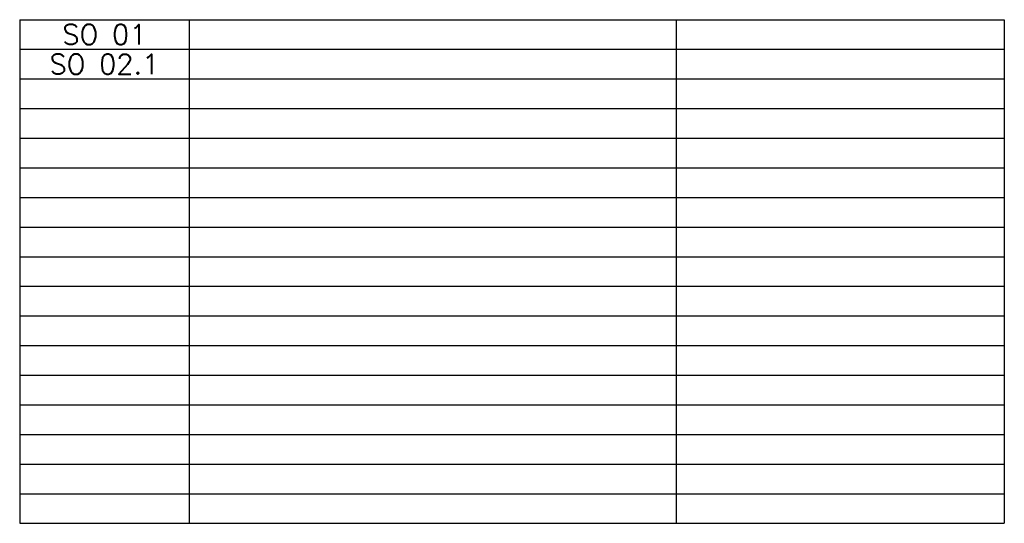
# Model space of a CAD drawing. Extents: x -607893402 to -606472477, y -1001733938 to -1001014811.
# Tile 23 of 23: x -606607712 to -606472477, y -1001303505 to -1001234386. Entities that reach past the tile are written whole.
import ezdxf

# ---------------------------------------------------------------- set-up
doc = ezdxf.new("R2010")
doc.units = 0
doc.header["$MEASUREMENT"] = 0
doc.layers.get('0').update_dxf_attribs({"linetype": 'CONTINUOUS'})
doc.styles.add('ROMANS', font='ROMANS', dxfattribs={"height": 0.2})

# ---------------------------------------------------------------- blocks, each defined once
blk = doc.blocks.new('*T146')
at = {"color": 0, "linetype": 'ByBlock', "lineweight": -2, "transparency": 16777216}
for p, q in [((0, 0), (135236, 0)), ((0, 0), (0, -69119)), ((23257, 0), (23257, -69119)), ((90157, 0), (90157, -69119)), ((135236, 0), (135236, -69119)), ((0, -4066), (135236, -4066)), ((0, -8132), (135236, -8132)), ((0, -12198), (135236, -12198)), ((0, -16263), (135236, -16263)), ((0, -20329), (135236, -20329)), ((0, -24395), (135236, -24395)), ((0, -28461), (135236, -28461)), ((0, -32527), (135236, -32527)), ((0, -36592), (135236, -36592)), ((0, -40658), (135236, -40658)), ((0, -44724), (135236, -44724)), ((0, -48790), (135236, -48790)), ((0, -52856), (135236, -52856)), ((0, -56922), (135236, -56922)), ((0, -60987), (135236, -60987)), ((0, -65053), (135236, -65053)), ((0, -69119), (135236, -69119))]:
    blk.add_line(p, q, dxfattribs=at)
at = {"color": 0, "linetype": 'Continuous', "transparency": 16777216, "insert": (11628, -2033), "char_height": 2750, "width": 23256.57, "attachment_point": 5, "style": 'ROMANS'}
blk.add_mtext('SO 01', dxfattribs=at)
at = {"color": 0, "linetype": 'Continuous', "transparency": 16777216, "width": 23256.57}
for s, insert, char_height, attachment_point in [('{\\Fromans|c238;SO 02.1}', (11628, -6099), 2750, 5), ('{\\Fromans|c238;SO 01}', (11628, -8132), 0.18, 2)]:
    blk.add_mtext(s, dxfattribs=dict(at, insert=insert, char_height=char_height, attachment_point=attachment_point))

msp = doc.modelspace()

# ---------------------------------------------------------------- block references
msp.add_blockref('*T146', (-606607712.3, -1001234386.2))

doc.saveas('drawing.dxf')
